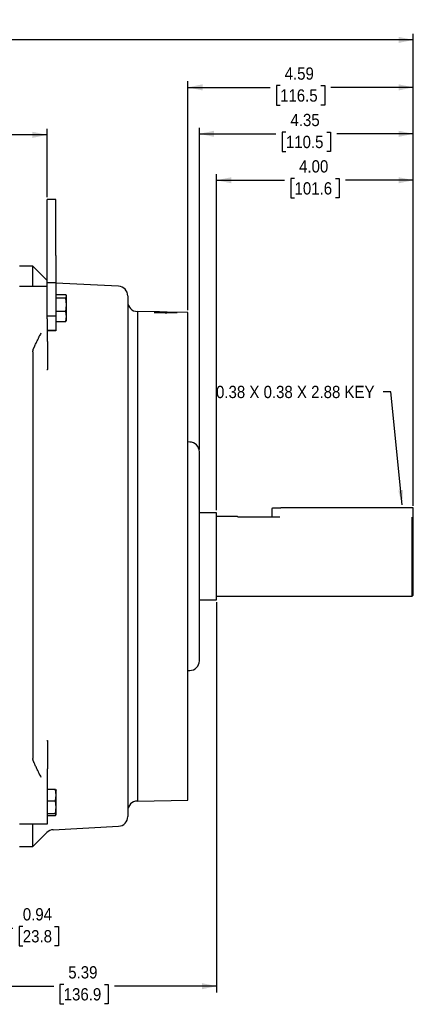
# Model space of a CAD drawing. Header units: inches. Extents: x 1.5 to 80, y 0 to 42.8.
# Tile 5 of 16: x 33.8 to 41.8, y 22.7 to 42.8. Entities that reach past the tile are written whole.
import ezdxf

# ---------------------------------------------------------------- set-up
doc = ezdxf.new("R2010")
doc.units = ezdxf.units.IN
doc.header["$MEASUREMENT"] = 0
doc.linetypes.add('SLD-Solid', pattern=[0])
doc.layers.add('SLD-0', color=7, linetype='Continuous')
doc.styles.add('SLDTEXTSTYLE0', font='GOTHIC.TTF', dxfattribs={"width": 0.913})
doc.styles.get("Standard").update_dxf_attribs({"font": 'GOTHIC.TTF'})
doc.dimstyles.new('SLDDIMSTYLE0', dxfattribs={"dimtxt": 0.25, "dimasz": 0.3, "dimexe": 0, "dimexo": 0.0625, "dimgap": 0.0625, "dimtad": 0, "dimtih": 1, "dimtoh": 1, "dimrnd": 1e-09, "dimzin": 4, "dimdsep": 46, "dimtxsty": 'SLDTEXTSTYLE0', "dimsah": 1, "dimcen": 0.09, "dimadec": 0, "dimazin": 1, "dimtfac": 1, "dimtofl": 0, "dimtmove": 0, "dimatfit": 3, "dimfxl": 0, "dimfrac": 2, "dimtolj": 1, "dimtzin": 12, "dimarcsym": 0})
doc.dimstyles.new('SLDDIMSTYLE1', dxfattribs={"dimtxt": 0.25, "dimasz": 0.3, "dimexe": 0, "dimexo": 0.0625, "dimgap": 0.0625, "dimtad": 0, "dimtih": 1, "dimtoh": 1, "dimrnd": 1e-09, "dimzin": 12, "dimdsep": 46, "dimtxsty": 'SLDTEXTSTYLE0', "dimsah": 1, "dimcen": 0.09, "dimadec": 0, "dimazin": 3, "dimtfac": 1, "dimtofl": 0, "dimtmove": 0, "dimatfit": 3, "dimfxl": 0, "dimfrac": 2, "dimtolj": 1, "dimtzin": 12, "dimarcsym": 0})
doc.dimstyles.new('SLDDIMSTYLE2', dxfattribs={"dimtxt": 0.25, "dimasz": 0.3, "dimexe": 0, "dimexo": 0.0625, "dimgap": 0.0625, "dimtad": 0, "dimtih": 1, "dimtoh": 1, "dimrnd": 1e-09, "dimdsep": 46, "dimtxsty": 'SLDTEXTSTYLE0', "dimsah": 1, "dimcen": 0.09, "dimadec": 0, "dimazin": 2, "dimtfac": 1, "dimtofl": 0, "dimtmove": 0, "dimatfit": 3, "dimfxl": 0, "dimfrac": 2, "dimtolj": 1, "dimtzin": 12, "dimarcsym": 0})
doc.dimstyles.new('SLDDIMSTYLE3', dxfattribs={"dimtxt": 0.18, "dimasz": 0.3, "dimexe": 0, "dimexo": 0.0625, "dimgap": 0, "dimtad": 0, "dimtih": 1, "dimtoh": 1, "dimdec": 0, "dimrnd": 1e-09, "dimzin": 0, "dimdsep": 46, "dimtxsty": 'Standard', "dimsah": 1, "dimcen": 0.09, "dimadec": 0, "dimazin": 0, "dimtfac": 0.3, "dimtdec": 0, "dimtofl": 0, "dimtmove": 0, "dimatfit": 3, "dimfxl": 0, "dimfrac": 2, "dimtolj": 1, "dimtzin": 0, "dimarcsym": 0})

# ---------------------------------------------------------------- blocks, each defined once
blk = doc.blocks.new('_D_2')
at = {"layer": 'SLD-0'}
for p, q in [((37.783, 30.915), (37.783, 22.978)), ((32.392, 24.923), (32.392, 22.978)), ((32.392, 23.103), (34.469, 23.103)), ((34.672, 23.14), (34.595, 23.14)), ((34.595, 23.14), (34.595, 22.743)), ((35.503, 23.14), (35.579, 23.14)), ((35.579, 23.14), (35.579, 22.743)), ((37.783, 23.103), (35.706, 23.103)), ((34.595, 22.743), (34.672, 22.743)), ((35.579, 22.743), (35.503, 22.743))]:
    blk.add_line(p, q, dxfattribs=at)
for points in [[(32.392, 23.103), (32.692, 23.041), (32.692, 23.166)], [(37.783, 23.103), (37.483, 23.166), (37.483, 23.041)]]:
    blk.add_solid(points, dxfattribs=at)
at = {"layer": 'SLD-0', "char_height": 0.25, "attachment_point": 1, "style": 'SLDTEXTSTYLE0'}
for s, insert in [('5.39', (34.764, 23.51)), ('136.9', (34.672, 23.063))]:
    blk.add_mtext(s, dxfattribs=dict(at, insert=insert))
blk = doc.blocks.new('_D_3')
at = {"layer": 'SLD-0'}
for p, q in [((33.327, 25.482), (33.327, 24.159)), ((32.392, 24.923), (32.392, 24.159)), ((32.392, 24.284), (33.327, 24.284)), ((33.327, 24.284), (33.637, 24.284)), ((33.84, 24.321), (33.764, 24.321)), ((33.764, 24.321), (33.764, 23.924)), ((34.487, 24.321), (34.563, 24.321)), ((34.563, 24.321), (34.563, 23.924)), ((33.764, 23.924), (33.84, 23.924)), ((34.563, 23.924), (34.487, 23.924))]:
    blk.add_line(p, q, dxfattribs=at)
for points in [[(32.392, 24.284), (32.692, 24.222), (32.692, 24.347)], [(33.327, 24.284), (33.027, 24.347), (33.027, 24.222)]]:
    blk.add_solid(points, dxfattribs=at)
at = {"layer": 'SLD-0', "char_height": 0.25, "attachment_point": 1, "style": 'SLDTEXTSTYLE0'}
for s, insert in [('0.94', (33.84, 24.691)), ('23.8', (33.84, 24.244))]:
    blk.add_mtext(s, dxfattribs=dict(at, insert=insert))
blk = doc.blocks.new('_D_5')
at = {"layer": 'SLD-0'}
for p, q in [((17.786, 33.876), (17.786, 42.483)), ((41.783, 32.876), (41.783, 42.483)), ((17.786, 42.358), (29.166, 42.358)), ((29.369, 42.395), (29.292, 42.395)), ((29.292, 42.395), (29.292, 41.998)), ((30.2, 42.395), (30.276, 42.395)), ((30.276, 42.395), (30.276, 41.998)), ((41.783, 42.358), (30.403, 42.358)), ((29.292, 41.998), (29.369, 41.998)), ((30.276, 41.998), (30.2, 41.998))]:
    blk.add_line(p, q, dxfattribs=at)
for points in [[(17.786, 42.358), (18.086, 42.296), (18.086, 42.421)], [(41.783, 42.358), (41.483, 42.421), (41.483, 42.296)]]:
    blk.add_solid(points, dxfattribs=at)
at = {"layer": 'SLD-0', "char_height": 0.25, "attachment_point": 1, "style": 'SLDTEXTSTYLE0'}
for s, insert in [('24.00', (29.369, 42.765)), ('609.5', (29.369, 42.318))]:
    blk.add_mtext(s, dxfattribs=dict(at, insert=insert))
blk = doc.blocks.new('_D_8')
at = {"layer": 'SLD-0'}
for p, q in [((20.561, 39.632), (20.561, 40.552)), ((34.336, 39.159), (34.336, 40.552)), ((20.561, 40.427), (26.83, 40.427)), ((27.033, 40.463), (26.957, 40.463)), ((26.957, 40.463), (26.957, 40.067)), ((27.864, 40.463), (27.941, 40.463)), ((27.941, 40.463), (27.941, 40.067)), ((34.336, 40.427), (28.067, 40.427)), ((26.957, 40.067), (27.033, 40.067)), ((27.941, 40.067), (27.864, 40.067)), ((20.561, 39.117), (20.561, 39.332))]:
    blk.add_line(p, q, dxfattribs=at)
for points in [[(20.561, 40.427), (20.861, 40.364), (20.861, 40.489)], [(34.336, 40.427), (34.036, 40.489), (34.036, 40.364)]]:
    blk.add_solid(points, dxfattribs=at)
at = {"layer": 'SLD-0', "char_height": 0.25, "attachment_point": 1, "style": 'SLDTEXTSTYLE0'}
for s, insert in [('13.77', (27.033, 40.834)), ('349.9', (27.033, 40.386))]:
    blk.add_mtext(s, dxfattribs=dict(at, insert=insert))
blk = doc.blocks.new('_D_10')
at = {"layer": 'SLD-0'}
for p, q in [((37.195, 36.862), (37.195, 41.517)), ((41.783, 32.876), (41.783, 41.517)), ((37.195, 41.392), (38.87, 41.392)), ((39.073, 41.429), (38.997, 41.429)), ((38.997, 41.429), (38.997, 41.032)), ((39.905, 41.429), (39.981, 41.429)), ((39.981, 41.429), (39.981, 41.032)), ((41.783, 41.392), (40.107, 41.392)), ((38.997, 41.032), (39.073, 41.032)), ((39.981, 41.032), (39.905, 41.032))]:
    blk.add_line(p, q, dxfattribs=at)
for points in [[(37.195, 41.392), (37.495, 41.33), (37.495, 41.455)], [(41.783, 41.392), (41.483, 41.455), (41.483, 41.33)]]:
    blk.add_solid(points, dxfattribs=at)
at = {"layer": 'SLD-0', "char_height": 0.25, "attachment_point": 1, "style": 'SLDTEXTSTYLE0'}
for s, insert in [('4.59', (39.166, 41.799)), ('116.5', (39.073, 41.352))]:
    blk.add_mtext(s, dxfattribs=dict(at, insert=insert))
blk = doc.blocks.new('_D_11')
at = {"layer": 'SLD-0'}
for p, q in [((37.783, 32.787), (37.783, 39.628)), ((37.783, 39.503), (39.164, 39.503)), ((39.367, 39.539), (39.291, 39.539)), ((39.291, 39.539), (39.291, 39.143)), ((40.198, 39.539), (40.274, 39.539)), ((40.274, 39.539), (40.274, 39.143)), ((41.783, 39.503), (40.401, 39.503)), ((41.783, 32.876), (41.783, 39.628)), ((39.291, 39.143), (39.367, 39.143)), ((40.274, 39.143), (40.198, 39.143))]:
    blk.add_line(p, q, dxfattribs=at)
for points in [[(37.783, 39.503), (38.083, 39.44), (38.083, 39.565)], [(41.783, 39.503), (41.483, 39.565), (41.483, 39.44)]]:
    blk.add_solid(points, dxfattribs=at)
at = {"layer": 'SLD-0', "char_height": 0.25, "attachment_point": 1, "style": 'SLDTEXTSTYLE0'}
for s, insert in [('4.00', (39.459, 39.91)), ('101.6', (39.367, 39.462))]:
    blk.add_mtext(s, dxfattribs=dict(at, insert=insert))
blk = doc.blocks.new('_D_12')
at = {"layer": 'SLD-0'}
for p, q in [((37.431, 34.027), (37.431, 40.572)), ((39.191, 40.484), (39.115, 40.484)), ((39.115, 40.484), (39.115, 40.087)), ((40.023, 40.484), (40.099, 40.484)), ((40.099, 40.484), (40.099, 40.087)), ((41.783, 32.876), (41.783, 40.572)), ((37.431, 40.447), (38.989, 40.447)), ((41.783, 40.447), (40.225, 40.447)), ((39.115, 40.087), (39.191, 40.087)), ((40.099, 40.087), (40.023, 40.087))]:
    blk.add_line(p, q, dxfattribs=at)
for points in [[(37.431, 40.447), (37.731, 40.385), (37.731, 40.51)], [(41.783, 40.447), (41.483, 40.51), (41.483, 40.385)]]:
    blk.add_solid(points, dxfattribs=at)
at = {"layer": 'SLD-0', "char_height": 0.25, "attachment_point": 1, "style": 'SLDTEXTSTYLE0'}
for s, insert in [('4.35', (39.284, 40.854)), ('110.5', (39.191, 40.407))]:
    blk.add_mtext(s, dxfattribs=dict(at, insert=insert))

msp = doc.modelspace()

# ---------------------------------------------------------------- linework, layer by layer
at = {"color": 7, "linetype": 'SLD-Solid', "lineweight": 25}
for p, q in [((34.5134, 39.1089), (34.3363, 39.1089)), ((34.3363, 37.9685), (34.3363, 39.1089)), ((34.5134, 37.9685), (34.5134, 39.1089)), ((34.3363, 37.4157), (34.3363, 37.9685)), ((34.5134, 37.9685), (34.5134, 37.4157)), ((34.0457, 37.7564), (33.7701, 37.7564)), ((34.3305, 37.4716), (34.0456, 37.7565)), ((34.3363, 37.466), (34.3305, 37.4716)), ((34.3363, 37.3377), (33.7701, 37.3377)), ((34.5134, 37.4157), (34.3363, 37.4157)), ((34.3363, 36.7382), (34.3363, 37.4157)), ((34.5134, 37.4157), (34.5134, 36.7382)), ((35.7883, 37.3445), (34.5134, 37.4113)), ((34.5134, 37.1799), (34.7137, 37.1799)), ((34.5134, 37.1075), (34.7137, 37.1075)), ((34.73, 37.1437), (34.7137, 37.1799)), ((34.7137, 37.1075), (34.73, 37.1437)), ((34.73, 36.9699), (34.7137, 37.1075)), ((34.73, 37.1518), (34.7258, 37.1615)), ((34.73, 37.1437), (34.73, 37.1518)), ((34.73, 36.9699), (34.73, 37.1437)), ((34.7137, 36.8322), (34.73, 36.9699)), ((34.73, 36.7307), (34.73, 36.9699)), ((34.5134, 36.7382), (34.3363, 36.7382)), ((34.3363, 36.6819), (34.3363, 36.7382)), ((34.3409, 36.2247), (34.3409, 36.6819)), ((34.7137, 36.8322), (34.5134, 36.8322)), ((34.5134, 36.7382), (34.5134, 36.4485)), ((34.73, 36.7307), (34.7137, 36.8322)), ((34.7137, 36.6293), (34.73, 36.7307)), ((34.73, 36.6574), (34.73, 36.7307)), ((36.512, 36.8254), (36.1709, 36.8323)), ((36.1709, 36.8323), (36.1709, 26.8695)), ((37.1953, 36.8115), (36.7761, 36.82)), ((37.1953, 31.8798), (37.1953, 36.8115)), ((34.5134, 36.6293), (34.7137, 36.6293)), ((34.7226, 36.649), (34.7137, 36.6293)), ((34.7258, 36.6477), (34.73, 36.6574)), ((34.5134, 36.4485), (34.3409, 36.4485)), ((34.5134, 36.4397), (34.3409, 36.4397)), ((34.5134, 36.4485), (34.5134, 36.4397)), ((37.7825, 32.7367), (37.4315, 32.7367)), ((37.7825, 30.9651), (37.7825, 32.7367)), ((38.1887, 32.6619), (37.7825, 32.6619)), ((38.9032, 32.8221), (38.9026, 32.8197)), ((38.9026, 32.8197), (38.9026, 32.6465)), ((41.7707, 32.8381), (39.0901, 32.8381)), ((41.7825, 32.6263), (41.7825, 32.8263)), ((39.0709, 32.6465), (38.2209, 32.6465)), ((41.7628, 31.0399), (41.7628, 32.6465)), ((41.7754, 32.6336), (41.7825, 32.6263)), ((41.7825, 31.0596), (41.7825, 32.6263)), ((37.1953, 26.8903), (37.1953, 31.8798)), ((41.7628, 31.0399), (41.7825, 31.0596)), ((37.4315, 30.9651), (37.7825, 30.9651)), ((37.7825, 31.0399), (41.7628, 31.0399)), ((34.3409, 26.8876), (34.3409, 27.524)), ((34.5055, 27.1037), (34.3409, 27.1037)), ((34.5217, 26.9906), (34.5055, 27.1037)), ((34.5055, 27.1037), (34.5217, 27.0848)), ((34.5217, 26.9906), (34.5217, 27.087)), ((34.3409, 26.4068), (34.3409, 26.8876)), ((34.3409, 26.8776), (34.5055, 26.8776)), ((34.5055, 26.8776), (34.5217, 26.9906)), ((34.5217, 26.7456), (34.5055, 26.8776)), ((34.5217, 26.7456), (34.5217, 26.9906)), ((36.1709, 26.8695), (37.1953, 26.8903)), ((34.5055, 26.6137), (34.5217, 26.7456)), ((34.5217, 26.5948), (34.5217, 26.7456)), ((34.3409, 26.6137), (34.5055, 26.6137)), ((34.3409, 26.5759), (34.5055, 26.5759)), ((34.5217, 26.5948), (34.5055, 26.6137)), ((34.5055, 26.5759), (34.5217, 26.5948)), ((33.7701, 26.4068), (34.3409, 26.4068)), ((34.0457, 25.9455), (34.0457, 26.4068)), ((34.4594, 26.2876), (35.7883, 26.3572)), ((34.0456, 25.9453), (34.3305, 26.2302)), ((33.7701, 25.9454), (34.0457, 25.9454)), ((34.0457, 25.9466), (34.0457, 25.9455))]:
    msp.add_line(p, q, dxfattribs=at)
at = {"color": 7, "linetype": 'SLD-Solid', "lineweight": 25, "flags": 128}
for points in [[(36.6441, 36.8122), (36.6912, 36.8122), (36.7327, 36.8121), (36.7634, 36.8118), (36.7798, 36.8116), (36.7798, 36.8113), (36.7634, 36.811), (36.7327, 36.8108), (36.6912, 36.8107), (36.6441, 36.8106)], [(37.2346, 34.1737), (37.1962, 34.1775), (37.1953, 34.1777)], [(37.1953, 29.5241), (37.1962, 29.5243), (37.2346, 29.5281)]]:
    msp.add_lwpolyline(points, dxfattribs=at)
at = {"color": 7, "linetype": 'SLD-Solid', "lineweight": 25}
for centre, radius, start, end in [((35.778, 37.148), 0.1969, 0, 87), ((36.1711, 37.0291), 0.1969, 180, 269.94231), ((37.2346, 33.9769), 0.1969, 0, 90), ((41.7707, 32.8263), 0.0118, 0.02372, 90.02645), ((37.2346, 29.7249), 0.1969, 270, 0), ((36.1711, 26.6727), 0.1969, 90.05769, 180), ((35.778, 26.5538), 0.1969, 273, 0), ((34.4697, 26.091), 0.1969, 93, 135)]:
    msp.add_arc(centre, radius, start, end, dxfattribs=at)
for points, knots in [([(34.0457, 37.3377), (34.0457, 37.3894), (34.0457, 37.4946), (34.0457, 37.6113), (34.0457, 37.6965), (34.0457, 37.7477), (34.0457, 37.7528), (34.0457, 37.7552)], [0, 0, 0, 0, 0.1979228, 0.4022896, 0.6066564, 0.8110233, 1, 1, 1, 1]), ([(35.9748, 37.1465), (35.9748, 37.1428), (35.9748, 37.135), (35.9748, 37.0598), (35.9748, 36.9371), (35.9748, 36.7643), (35.9748, 36.5445), (35.9748, 36.2794), (35.9748, 35.9717), (35.9748, 35.6243), (35.9748, 35.2406), (35.9748, 34.8242), (35.9748, 34.3792), (35.9748, 33.9098), (35.9748, 33.4206), (35.9748, 32.9163), (35.9748, 32.4017), (35.9748, 32.0551), (35.9748, 31.8818)], [0, 0, 0, 0, 0.0590103, 0.121743, 0.1844756, 0.2472083, 0.3099409, 0.3726735, 0.4354062, 0.4981389, 0.5608715, 0.6236041, 0.6863368, 0.7490694, 0.8118021, 0.8745347, 0.9372674, 1, 1, 1, 1]), ([(36.9777, 36.8127), (36.9709, 36.8127), (36.9572, 36.8127), (36.9361, 36.8128), (36.9141, 36.8128), (36.8911, 36.8129), (36.8673, 36.8129), (36.8426, 36.813), (36.817, 36.813), (36.7905, 36.8131), (36.763, 36.8132), (36.7347, 36.8132), (36.7055, 36.8133), (36.6754, 36.8133), (36.6444, 36.8134), (36.6125, 36.8134), (36.5797, 36.8135), (36.546, 36.8135), (36.5233, 36.8136), (36.5117, 36.8136)], [0, 0, 0, 0, 0.0452675, 0.0921854, 0.1407657, 0.1910192, 0.2429555, 0.2965834, 0.351911, 0.4089455, 0.4676935, 0.5281611, 0.5903539, 0.654277, 0.7199351, 0.7873326, 0.8564735, 0.9273615, 1, 1, 1, 1]), ([(36.5117, 36.8136), (36.5153, 36.8134), (36.5224, 36.8131), (36.5331, 36.8127), (36.5439, 36.8122), (36.5548, 36.8118), (36.5658, 36.8114), (36.5806, 36.8109), (36.5992, 36.8104), (36.6216, 36.8098), (36.6366, 36.8094), (36.6441, 36.8093)], [0, 0, 0, 0, 0.08348435, 0.16681887, 0.25007178, 0.33331147, 0.41660636, 0.5000247, 0.66681719, 0.83329265, 1, 1, 1, 1]), ([(36.6441, 36.8215), (36.626, 36.8219), (36.5898, 36.8227), (36.5448, 36.8242), (36.517, 36.8252), (36.5132, 36.8253), (36.512, 36.8253)], [0, 0, 0, 0, 0.2900931, 0.5799094, 0.8693247, 1, 1, 1, 1]), ([(36.8899, 36.81), (36.877, 36.81), (36.8138, 36.8098), (36.7291, 36.8096), (36.657, 36.8095), (36.6376, 36.8095)], [0, 0, 0, 0, 0.1575196, 0.7727501, 1, 1, 1, 1]), ([(36.7761, 36.8199), (36.775, 36.82), (36.7713, 36.8201), (36.7434, 36.8202), (36.6984, 36.8205), (36.6622, 36.8212), (36.6441, 36.8215)], [0, 0, 0, 0, 0.1298941, 0.419907, 0.7098518, 1, 1, 1, 1]), ([(36.6441, 36.8093), (36.6482, 36.8092), (36.6565, 36.809), (36.669, 36.8088), (36.6813, 36.8086), (36.6937, 36.8085), (36.7059, 36.8084), (36.7182, 36.8083), (36.7303, 36.8082), (36.7545, 36.8081), (36.7902, 36.8082), (36.8352, 36.8087), (36.8773, 36.8095), (36.9092, 36.8104), (36.9326, 36.8111), (36.9489, 36.8116), (36.9641, 36.8121), (36.9731, 36.8125), (36.9777, 36.8127)], [0, 0, 0, 0, 0.0313403, 0.0625848, 0.0937648, 0.1249117, 0.156057, 0.1872322, 0.2184688, 0.2497979, 0.374899, 0.5000188, 0.6251155, 0.7502433, 0.8128025, 0.8751151, 0.937431, 1, 1, 1, 1]), ([(34.0583, 36.074), (34.0595, 36.0765), (34.0617, 36.0817), (34.0653, 36.0899), (34.0691, 36.0983), (34.073, 36.1071), (34.0771, 36.1162), (34.0814, 36.1256), (34.089, 36.1424), (34.1008, 36.1682), (34.1167, 36.2024), (34.134, 36.2392), (34.1484, 36.2695), (34.1608, 36.2955), (34.1706, 36.3159), (34.1802, 36.3357), (34.1863, 36.3484), (34.1887, 36.3532)], [0, 0, 0, 0, 0.0340326, 0.0686669, 0.1038993, 0.1397252, 0.1761389, 0.2131337, 0.2507016, 0.3701664, 0.4998562, 0.6153026, 0.7500898, 0.8046488, 0.8746172, 0.9525681, 1, 1, 1, 1]), ([(34.0457, 36.0115), (34.0457, 36.0143), (34.0458, 36.0198), (34.0464, 36.028), (34.0474, 36.036), (34.0488, 36.0439), (34.0505, 36.0516), (34.0527, 36.0592), (34.0553, 36.0667), (34.0573, 36.0715), (34.0583, 36.074)], [0, 0, 0, 0, 0.1308474, 0.2596927, 0.3866934, 0.5120136, 0.6358243, 0.7583026, 0.8796318, 1, 1, 1, 1]), ([(34.3409, 36.2247), (34.3409, 36.2191), (34.3409, 36.2075), (34.3409, 36.1894), (34.3409, 36.1697), (34.3409, 36.1435), (34.3409, 36.1111), (34.341, 36.0585), (34.3409, 35.9959), (34.3409, 35.9198), (34.3409, 35.8488), (34.3409, 35.7926), (34.3409, 35.7545), (34.3409, 35.7306), (34.3409, 35.7082), (34.3409, 35.6873), (34.3409, 35.6679), (34.3409, 35.6559), (34.3409, 35.65)], [0, 0, 0, 0, 0.0276871, 0.0578355, 0.0904547, 0.1255531, 0.1881492, 0.2510166, 0.3870412, 0.4998915, 0.6337619, 0.7501284, 0.7962976, 0.8406337, 0.8831502, 0.9238659, 0.9628053, 1, 1, 1, 1]), ([(34.0457, 36.0115), (34.0457, 35.7405), (34.0457, 35.4433), (34.0457, 34.8078), (34.0457, 34.4694), (34.0457, 33.7642), (34.0457, 33.3973), (34.0457, 32.6488), (34.0457, 32.2672), (34.0457, 31.5035), (34.0457, 31.1214), (34.0457, 30.3712), (34.0457, 30.003), (34.0457, 29.2944), (34.0457, 28.954), (34.0457, 28.3135), (34.0457, 28.0136), (34.0457, 27.7395)], [0, 0, 0, 0, 0.125, 0.125, 0.25, 0.25, 0.375, 0.375, 0.5, 0.5, 0.625, 0.625, 0.75, 0.75, 0.875, 0.875, 1, 1, 1, 1]), ([(37.4315, 31.8633), (37.4315, 31.956), (37.4315, 32.1415), (37.4315, 32.4147), (37.4315, 32.6783), (37.4315, 32.9277), (37.4315, 33.1586), (37.4315, 33.3672), (37.4315, 33.5499), (37.4315, 33.7035), (37.4315, 33.8255), (37.4315, 33.913), (37.4315, 33.9673), (37.4315, 33.9732), (37.4315, 33.9761)], [0, 0, 0, 0, 0.0836433, 0.1672867, 0.2509301, 0.3345734, 0.4182167, 0.5018601, 0.5855034, 0.6691468, 0.7527901, 0.8364335, 0.9200768, 1, 1, 1, 1]), ([(38.2209, 32.6465), (38.2032, 32.656), (38.1844, 32.666), (38.1885, 32.6614), (38.1887, 32.6611)], [0, 0, 0, 0, 0.9405719, 1, 1, 1, 1]), ([(35.9748, 31.8818), (35.9748, 31.7084), (35.9748, 31.3617), (35.9748, 30.8462), (35.9748, 30.3404), (35.9748, 29.8491), (35.9748, 29.3772), (35.9748, 28.929), (35.9748, 28.509), (35.9748, 28.1212), (35.9748, 27.7693), (35.9748, 27.4567), (35.9748, 27.1865), (35.9748, 26.961), (35.9748, 26.7831), (35.9748, 26.6524), (35.9748, 26.5775), (35.9748, 26.5464), (35.9748, 26.5548), (35.9748, 26.5552)], [0, 0, 0, 0, 0.0622691, 0.1245382, 0.1868072, 0.2490763, 0.3113454, 0.3736144, 0.4358835, 0.4981526, 0.5604217, 0.6226907, 0.6849598, 0.7472289, 0.809498, 0.871767, 0.9340361, 0.9963052, 1, 1, 1, 1]), ([(37.4315, 29.7249), (37.4315, 29.729), (37.4315, 29.7371), (37.4315, 29.7952), (37.4315, 29.8858), (37.4315, 30.0107), (37.4315, 30.167), (37.4315, 30.3521), (37.4315, 30.5629), (37.4315, 30.7956), (37.4315, 31.0465), (37.4315, 31.3111), (37.4315, 31.5849), (37.4315, 31.7705), (37.4315, 31.8633)], [0, 0, 0, 0, 0.0833333, 0.1666667, 0.25, 0.3333333, 0.4166667, 0.5, 0.5833333, 0.6666667, 0.75, 0.8333333, 0.9166667, 1, 1, 1, 1]), ([(34.3409, 28.1002), (34.3409, 28.097), (34.3409, 28.0905), (34.3409, 28.0803), (34.3409, 28.0698), (34.3409, 28.0587), (34.3409, 28.0472), (34.3409, 28.0352), (34.3409, 28.0227), (34.3409, 28.0098), (34.3409, 27.9965), (34.3409, 27.9827), (34.3409, 27.962), (34.3409, 27.9337), (34.341, 27.8984), (34.3409, 27.8618), (34.3409, 27.8131), (34.3409, 27.7641), (34.3409, 27.7141), (34.3409, 27.6763), (34.341, 27.6373), (34.3409, 27.5994), (34.3409, 27.5616), (34.3409, 27.5365), (34.3409, 27.524)], [0, 0, 0, 0, 0.0202097, 0.0409416, 0.0622018, 0.0839956, 0.1063277, 0.1292022, 0.1526228, 0.1765924, 0.2011135, 0.2261884, 0.2518186, 0.3121733, 0.3762538, 0.4355749, 0.5000175, 0.6241398, 0.6808617, 0.749359, 0.8120625, 0.874634, 0.9374966, 1, 1, 1, 1]), ([(34.0583, 27.6762), (34.0574, 27.6784), (34.0556, 27.6828), (34.0533, 27.6895), (34.0512, 27.6962), (34.0495, 27.7031), (34.0481, 27.7102), (34.047, 27.7173), (34.0462, 27.7246), (34.0458, 27.732), (34.0457, 27.7369), (34.0457, 27.7395)], [0, 0, 0, 0, 0.1069502, 0.2146429, 0.323211, 0.432784, 0.5434881, 0.6554457, 0.7687749, 0.8835898, 1, 1, 1, 1]), ([(34.1887, 27.3956), (34.1872, 27.3985), (34.1838, 27.4057), (34.1776, 27.4184), (34.1694, 27.4354), (34.1607, 27.4537), (34.1482, 27.4798), (34.1339, 27.51), (34.1167, 27.5469), (34.1007, 27.5814), (34.0878, 27.6099), (34.0781, 27.6314), (34.071, 27.6473), (34.0644, 27.6623), (34.0603, 27.6716), (34.0583, 27.6762)], [0, 0, 0, 0, 0.02857, 0.07047, 0.1258791, 0.1966098, 0.2511539, 0.3853135, 0.5003523, 0.6305523, 0.7504718, 0.8154997, 0.8787856, 0.9402942, 1, 1, 1, 1])]:
    msp.add_open_spline(points, degree=3, knots=knots, dxfattribs=at)
for points in [[(34.2087, 36.3944), (34.202, 36.3807), (34.1954, 36.3669), (34.1887, 36.3532)], [(34.3409, 35.65), (34.3373, 35.6485), (34.3339, 35.6471), (34.3305, 35.6458)], [(38.9144, 32.8315), (38.9144, 32.8352), (38.9931, 32.8381), (39.0901, 32.8381)], [(34.3305, 28.1046), (34.3339, 28.1032), (34.3373, 28.1017), (34.3409, 28.1002)], [(34.1887, 27.3956), (34.1954, 27.3819), (34.202, 27.3682), (34.2087, 27.3545)]]:
    msp.add_open_spline(points, degree=3, dxfattribs=at)

# ---------------------------------------------------------------- texts
at = {"layer": 'SLD-0', "insert": (37.7698, 35.3196), "char_height": 0.25, "attachment_point": 1, "style": 'SLDTEXTSTYLE0'}
msp.add_mtext('0.38 X 0.38 X 2.88 KEY', dxfattribs=at)

# ---------------------------------------------------------------- dimensions: what is measured, and where the dimension line sits
at = {"layer": 'SLD-0'}
for base, p1, p2, dimstyle, picture, middle in [((41.7825, 42.3584), (17.7858, 33.8256), (41.7825, 32.8263), 'SLDDIMSTYLE0', '_D_5', (29.7842, 42.3584)), ((37.1953, 41.3924), (41.7825, 32.8263), (37.1953, 36.8115), 'SLDDIMSTYLE1', '_D_10', (39.4889, 41.3924)), ((34.3363, 40.4267), (20.5614, 39.0667), (34.3363, 39.1089), 'SLDDIMSTYLE1', '_D_8', (27.4488, 40.4267)), ((37.4315, 40.4475), (41.7825, 32.8263), (37.4315, 33.9769), 'SLDDIMSTYLE1', '_D_12', (39.607, 40.4475)), ((37.7825, 39.5026), (41.7825, 32.8263), (37.7825, 32.7367), 'SLDDIMSTYLE0', '_D_11', (39.7825, 39.5026)), ((32.392, 23.1033), (37.7825, 30.9651), (32.392, 24.973), 'SLDDIMSTYLE1', '_D_2', (35.0873, 23.1033)), ((33.3273, 24.2844), (32.392, 24.973), (33.3273, 25.532), 'SLDDIMSTYLE2', '_D_3', (34.1634, 24.2844))]:
    dim = msp.add_linear_dim(base=base, p1=p1, p2=p2, dimstyle=dimstyle, dxfattribs=at)
    dim.commit()
    dim.dimension.update_dxf_attribs({"geometry": picture, "text_midpoint": middle, "dimtype": 160})

# ---------------------------------------------------------------- leaders
msp.add_leader([(41.5549, 32.8957), (41.3266, 35.1944), (41.1698, 35.1944)], dimstyle='SLDDIMSTYLE3', dxfattribs=at)

doc.saveas('drawing.dxf')
